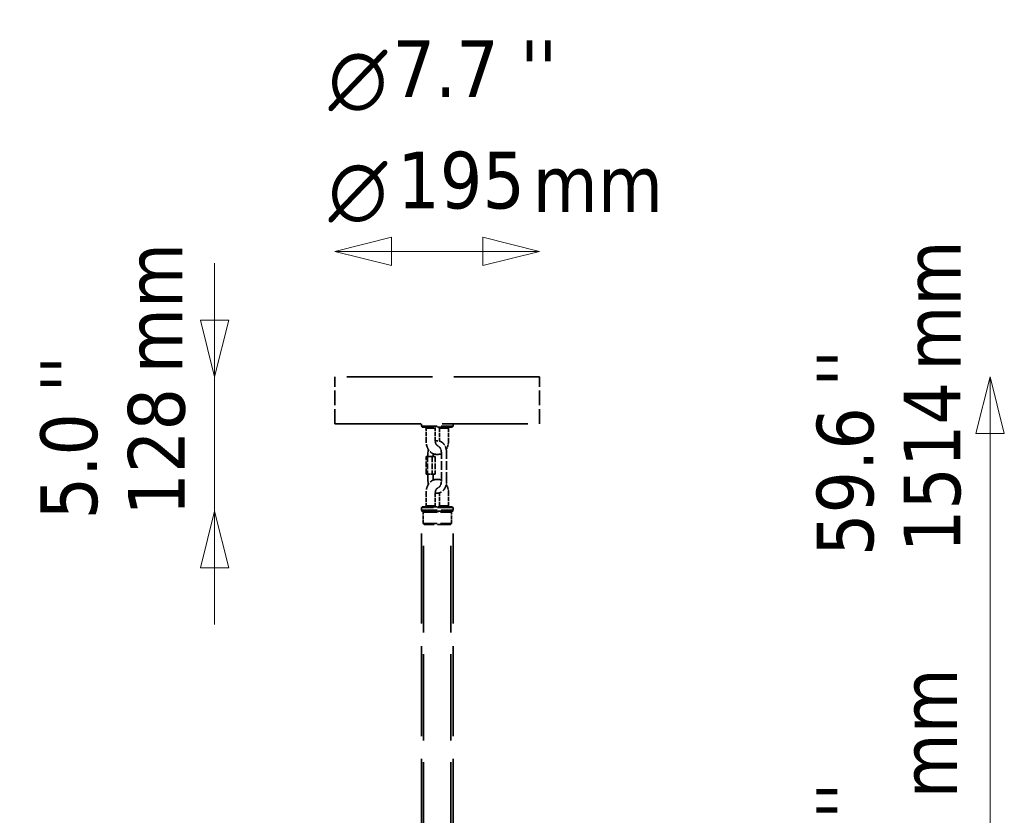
# Model space of a CAD drawing. Header units: millimetres. Extents: x 881 to 4888, y 957 to 3230.
# Tile 4 of 6: x 987 to 1925, y 2472 to 3230. Entities that reach past the tile are written whole.
import ezdxf

# ---------------------------------------------------------------- set-up
doc = ezdxf.new("R2010")
doc.units = ezdxf.units.MM
doc.header["$LTSCALE"] = 18
doc.linetypes.add('DASHED', pattern=[0.2068, 0.1655, -0.0413])
for name, color, linetype, lineweight in [('Symbol (ISO)', 7, 'Continuous', 25), ('Widoczne (ISO)', 7, 'Continuous', 50), ('Wymiar (ISO)', 7, 'Continuous', 25)]:
    doc.layers.add(name, color=color, linetype=linetype, lineweight=lineweight)
doc.styles.add('Styl tekstu29', font='AIGDT___.TTF')
doc.styles.add('Tekst notatki (ISO)', font='tahoma.ttf')

msp = doc.modelspace()

# ---------------------------------------------------------------- linework, layer by layer
at = {"layer": 'Widoczne (ISO)', "linetype": 'DASHED', "lineweight": 35, "ltscale": 27.429014}
for p, q in [((1482.66, 2890.11), (1287.66, 2890.11)), ((1287.66, 2845.11), (1482.66, 2845.11))]:
    msp.add_line(p, q, dxfattribs=at)
at = {"layer": 'Widoczne (ISO)', "linetype": 'DASHED', "lineweight": 35, "ltscale": 4.759339}
for p, q in [((1287.66, 2845.11), (1287.66, 2890.11)), ((1482.66, 2845.11), (1482.66, 2890.11))]:
    msp.add_line(p, q, dxfattribs=at)
at = {"layer": 'Widoczne (ISO)', "linetype": 'DASHED', "lineweight": 35, "ltscale": 0.24316}
for p, q in [((1370.16, 2842.81), (1370.16, 2845.11)), ((1400.16, 2842.81), (1400.16, 2845.11))]:
    msp.add_line(p, q, dxfattribs=at)
at = {"layer": 'Widoczne (ISO)', "linetype": 'DASHED', "lineweight": 35, "ltscale": 4.983973}
for p, q in [((1370.16, 2842.81), (1400.16, 2842.81)), ((1400.16, 2765.41), (1370.16, 2765.41)), ((1370.16, 2762.81), (1400.16, 2762.81))]:
    msp.add_line(p, q, dxfattribs=at)
at = {"layer": 'Widoczne (ISO)', "linetype": 'DASHED', "lineweight": 35, "ltscale": 0.104602}
for p, q in [((1370.86, 2842.11), (1370.16, 2842.81)), ((1399.46, 2842.11), (1400.16, 2842.81)), ((1370.86, 2766.11), (1370.16, 2765.41)), ((1370.86, 2762.11), (1370.16, 2762.81)), ((1399.46, 2766.11), (1400.16, 2765.41)), ((1399.46, 2762.11), (1400.16, 2762.81))]:
    msp.add_line(p, q, dxfattribs=at)
at = {"layer": 'Widoczne (ISO)', "linetype": 'DASHED', "lineweight": 35, "ltscale": 4.751383}
for p, q in [((1399.46, 2842.11), (1370.86, 2842.11)), ((1370.86, 2766.11), (1399.46, 2766.11)), ((1399.46, 2762.11), (1370.86, 2762.11))]:
    msp.add_line(p, q, dxfattribs=at)
at = {"layer": 'Widoczne (ISO)', "linetype": 'DASHED', "lineweight": 35, "ltscale": 0.149475}
for p, q in [((1374.44, 2841.11), (1373.44, 2842.11)), ((1383.15, 2841.11), (1384.15, 2842.11)), ((1387.16, 2841.11), (1386.16, 2842.11)), ((1395.88, 2841.11), (1396.88, 2842.11)), ((1374.44, 2767.11), (1373.44, 2766.11)), ((1383.15, 2767.11), (1384.15, 2766.11)), ((1387.16, 2767.11), (1386.16, 2766.11)), ((1395.88, 2767.11), (1396.88, 2766.11)), ((1372.66, 2749.11), (1371.66, 2750.11)), ((1397.66, 2749.11), (1398.66, 2750.11))]:
    msp.add_line(p, q, dxfattribs=at)
at = {"layer": 'Widoczne (ISO)', "linetype": 'DASHED', "lineweight": 35, "ltscale": 0.082968}
for p, q in [((1374.73, 2841.11), (1374.44, 2841.11)), ((1383.15, 2841.11), (1382.86, 2841.11)), ((1395.88, 2841.11), (1395.59, 2841.11)), ((1374.44, 2767.11), (1374.73, 2767.11)), ((1382.86, 2767.11), (1383.15, 2767.11)), ((1395.59, 2767.11), (1395.88, 2767.11))]:
    msp.add_line(p, q, dxfattribs=at)
at = {"layer": 'Widoczne (ISO)', "linetype": 'DASHED', "lineweight": 35, "ltscale": 1.269084}
for p, q in [((1374.44, 2829.11), (1374.44, 2841.11)), ((1383.15, 2829.11), (1383.15, 2841.11)), ((1387.16, 2841.11), (1387.16, 2829.11)), ((1395.88, 2841.11), (1395.88, 2829.11)), ((1374.44, 2779.11), (1374.44, 2767.11)), ((1383.15, 2779.11), (1383.15, 2767.11)), ((1387.16, 2767.11), (1387.16, 2779.11)), ((1395.88, 2767.11), (1395.88, 2779.11))]:
    msp.add_line(p, q, dxfattribs=at)
at = {"layer": 'Widoczne (ISO)', "linetype": 'DASHED', "lineweight": 35, "ltscale": 0.370079}
for p, q in [((1374.73, 2841.11), (1377.2, 2841.11)), ((1387.46, 2841.11), (1389.93, 2841.11)), ((1376.29, 2817.61), (1376.29, 2814.11)), ((1386.4, 2816.11), (1383.92, 2816.11)), ((1383.92, 2792.11), (1386.4, 2792.11)), ((1377.2, 2767.11), (1374.73, 2767.11)), ((1389.93, 2767.11), (1387.46, 2767.11))]:
    msp.add_line(p, q, dxfattribs=at)
at = {"layer": 'Widoczne (ISO)', "linetype": 'DASHED', "lineweight": 35, "ltscale": 0.166036}
for p, q in [((1378.62, 2841.11), (1377.2, 2841.11)), ((1377.2, 2767.11), (1378.62, 2767.11))]:
    msp.add_line(p, q, dxfattribs=at)
at = {"layer": 'Widoczne (ISO)', "linetype": 'DASHED', "lineweight": 35, "ltscale": 0.634492}
for p, q in [((1378.62, 2841.11), (1382.86, 2841.11)), ((1391.35, 2841.11), (1395.59, 2841.11)), ((1382.86, 2767.11), (1378.62, 2767.11)), ((1395.59, 2767.11), (1391.35, 2767.11))]:
    msp.add_line(p, q, dxfattribs=at)
at = {"layer": 'Widoczne (ISO)', "linetype": 'DASHED', "lineweight": 35, "ltscale": 0.06841}
for p, q in [((1387.37, 2841.11), (1387.16, 2841.11)), ((1387.16, 2767.11), (1387.37, 2767.11))]:
    msp.add_line(p, q, dxfattribs=at)
at = {"layer": 'Widoczne (ISO)', "linetype": 'DASHED', "lineweight": 35, "ltscale": 0.014458}
for p, q in [((1387.37, 2841.11), (1387.46, 2841.11)), ((1389.93, 2841.11), (1390.04, 2841.11)), ((1387.46, 2767.11), (1387.37, 2767.11)), ((1390.04, 2767.11), (1389.93, 2767.11))]:
    msp.add_line(p, q, dxfattribs=at)
at = {"layer": 'Widoczne (ISO)', "linetype": 'DASHED', "lineweight": 35, "ltscale": 0.151477}
for p, q in [((1391.35, 2841.11), (1390.04, 2841.11)), ((1390.04, 2767.11), (1391.35, 2767.11))]:
    msp.add_line(p, q, dxfattribs=at)
at = {"layer": 'Widoczne (ISO)', "linetype": 'DASHED', "lineweight": 35, "ltscale": 0.264636}
msp.add_line((1381.29, 2816.61), (1381.29, 2814.11), dxfattribs=at)
at = {"layer": 'Widoczne (ISO)', "linetype": 'DASHED', "lineweight": 35, "ltscale": 2.855563}
for p, q in [((1389.02, 2790.61), (1389.02, 2817.61)), ((1394.02, 2790.61), (1394.02, 2817.61))]:
    msp.add_line(p, q, dxfattribs=at)
at = {"layer": 'Widoczne (ISO)', "linetype": 'DASHED', "lineweight": 35, "ltscale": 1.79791}
for p, q in [((1374.54, 2797.11), (1374.54, 2814.11)), ((1375.97, 2814.11), (1375.97, 2797.11)), ((1380.22, 2814.11), (1380.22, 2797.11)), ((1383.05, 2814.11), (1383.05, 2797.11))]:
    msp.add_line(p, q, dxfattribs=at)
at = {"layer": 'Widoczne (ISO)', "linetype": 'DASHED', "lineweight": 35, "ltscale": 0.457877}
for p, q in [((1374.54, 2814.11), (1375.97, 2814.11)), ((1375.97, 2814.11), (1380.22, 2814.11)), ((1380.22, 2814.11), (1383.05, 2814.11)), ((1375.97, 2797.11), (1374.54, 2797.11)), ((1380.22, 2797.11), (1375.97, 2797.11)), ((1383.05, 2797.11), (1380.22, 2797.11))]:
    msp.add_line(p, q, dxfattribs=at)
at = {"layer": 'Widoczne (ISO)', "linetype": 'DASHED', "lineweight": 35, "ltscale": 0.687375}
msp.add_line((1376.29, 2797.11), (1376.29, 2790.61), dxfattribs=at)
at = {"layer": 'Widoczne (ISO)', "linetype": 'DASHED', "lineweight": 35, "ltscale": 0.581932}
msp.add_line((1381.29, 2797.11), (1381.29, 2791.61), dxfattribs=at)
at = {"layer": 'Widoczne (ISO)', "linetype": 'DASHED', "lineweight": 35, "ltscale": 0.27489}
for p, q in [((1370.16, 2765.41), (1370.16, 2762.81)), ((1400.16, 2765.41), (1400.16, 2762.81))]:
    msp.add_line(p, q, dxfattribs=at)
at = {"layer": 'Widoczne (ISO)', "linetype": 'DASHED', "lineweight": 35, "ltscale": 5.957138}
msp.add_line((1400.16, 2762.11), (1370.16, 2762.11), dxfattribs=at)
at = {"layer": 'Widoczne (ISO)', "linetype": 'DASHED', "lineweight": 35, "ltscale": 28.834444}
for p, q in [((1370.16, 2440.11), (1370.16, 2762.11)), ((1400.16, 2440.11), (1400.16, 2762.11))]:
    msp.add_line(p, q, dxfattribs=at)
at = {"layer": 'Widoczne (ISO)', "linetype": 'DASHED', "lineweight": 35, "ltscale": 0.074687}
for p, q in [((1372.16, 2761.61), (1371.66, 2762.11)), ((1398.16, 2761.61), (1398.66, 2762.11))]:
    msp.add_line(p, q, dxfattribs=at)
at = {"layer": 'Widoczne (ISO)', "linetype": 'DASHED', "lineweight": 35, "ltscale": 4.485566}
for p, q in [((1371.66, 2761.11), (1398.66, 2761.11)), ((1371.66, 2750.11), (1398.66, 2750.11))]:
    msp.add_line(p, q, dxfattribs=at)
at = {"layer": 'Widoczne (ISO)', "linetype": 'DASHED', "lineweight": 35, "ltscale": 1.163318}
for p, q in [((1371.66, 2750.11), (1371.66, 2761.11)), ((1398.66, 2750.11), (1398.66, 2761.11))]:
    msp.add_line(p, q, dxfattribs=at)
at = {"layer": 'Widoczne (ISO)', "linetype": 'DASHED', "lineweight": 35, "ltscale": 4.802414}
msp.add_line((1372.16, 2761.61), (1398.16, 2761.61), dxfattribs=at)
at = {"layer": 'Widoczne (ISO)', "linetype": 'DASHED', "lineweight": 35, "ltscale": 0.052783}
for p, q in [((1372.16, 2761.11), (1372.16, 2761.61)), ((1398.16, 2761.11), (1398.16, 2761.61))]:
    msp.add_line(p, q, dxfattribs=at)
at = {"layer": 'Widoczne (ISO)', "linetype": 'DASHED', "lineweight": 35, "ltscale": 0.105665}
for p, q in [((1372.36, 2762.11), (1372.36, 2761.11)), ((1397.96, 2762.11), (1397.96, 2761.11))]:
    msp.add_line(p, q, dxfattribs=at)
at = {"layer": 'Widoczne (ISO)', "linetype": 'DASHED', "lineweight": 35, "ltscale": 27.715094}
for p, q in [((1372.16, 2440.11), (1372.16, 2749.61)), ((1398.16, 2440.11), (1398.16, 2749.61))]:
    msp.add_line(p, q, dxfattribs=at)
at = {"layer": 'Widoczne (ISO)', "linetype": 'DASHED', "lineweight": 35, "ltscale": 4.153294}
msp.add_line((1397.66, 2749.11), (1372.66, 2749.11), dxfattribs=at)
at = {"layer": 'Widoczne (ISO)', "linetype": 'DASHED', "lineweight": 35, "ltscale": 0.389687}
for centre, major_axis, start_param, end_param in [((1385.16, 2846.11), (-4.16, 4.16), 2.349468, 3.148319), ((1385.16, 2762.11), (-4.16, -4.16), 3.134866, 3.933717)]:
    msp.add_ellipse(centre, major_axis=major_axis, ratio=0.414214, start_param=start_param, end_param=end_param, dxfattribs=at)
at = {"layer": 'Widoczne (ISO)', "linetype": 'DASHED', "lineweight": 35, "ltscale": 0.035436}
for points in [[(1386.85, 2841.96), (1386.76, 2842), (1386.66, 2842.05), (1386.57, 2842.11)], [(1389.33, 2766.25), (1389.37, 2766.21), (1389.4, 2766.16), (1389.43, 2766.11)]]:
    msp.add_open_spline(points, degree=3, dxfattribs=at)
for points in [[(1389.43, 2842.11), (1389.4, 2842.06), (1389.37, 2842.01), (1389.34, 2841.97), (1389.33, 2841.97), (1389.33, 2841.96)], [(1386.57, 2766.11), (1386.65, 2766.16), (1386.74, 2766.2), (1386.83, 2766.25), (1386.84, 2766.25), (1386.85, 2766.25)]]:
    msp.add_open_spline(points, degree=3, knots=[0, 0, 0, 0, 0.02999546, 0.02999546, 0.03351945, 0.03351945, 0.03351945, 0.03351945], dxfattribs=at)
at = {"layer": 'Widoczne (ISO)', "linetype": 'DASHED', "lineweight": 35, "ltscale": 2.134433}
for points in [[(1383.92, 2816.11), (1382.94, 2816.11), (1381.96, 2816.32), (1380.08, 2817.13), (1379.19, 2817.75), (1377.58, 2819.32), (1376.88, 2820.28), (1375.71, 2822.44), (1375.26, 2823.63), (1374.63, 2826.16), (1374.46, 2827.48), (1374.44, 2828.91), (1374.44, 2829.01), (1374.44, 2829.11)], [(1383.92, 2792.11), (1382.94, 2792.11), (1381.96, 2791.9), (1380.08, 2791.08), (1379.19, 2790.47), (1377.58, 2788.9), (1376.88, 2787.94), (1375.71, 2785.78), (1375.26, 2784.58), (1374.63, 2782.06), (1374.46, 2780.73), (1374.44, 2779.3), (1374.44, 2779.21), (1374.44, 2779.11)]]:
    msp.add_open_spline(points, degree=3, knots=[4.712389, 4.712389, 4.712389, 4.712389, 5.01041, 5.01041, 5.317508, 5.317508, 5.631667, 5.631667, 5.945826, 5.945826, 6.259986, 6.259986, 6.283185, 6.283185, 6.283185, 6.283185], dxfattribs=at)
at = {"layer": 'Widoczne (ISO)', "linetype": 'DASHED', "lineweight": 35, "ltscale": 0.703248}
for points in [[(1385.55, 2824.29), (1385.53, 2824.3), (1385.52, 2824.3), (1385.2, 2824.45), (1384.9, 2824.66), (1384.34, 2825.24), (1384.08, 2825.6), (1383.65, 2826.42), (1383.48, 2826.88), (1383.24, 2827.86), (1383.17, 2828.38), (1383.15, 2828.98), (1383.15, 2829.04), (1383.15, 2829.11)], [(1385.55, 2783.93), (1385.53, 2783.92), (1385.52, 2783.91), (1385.2, 2783.77), (1384.9, 2783.56), (1384.34, 2782.98), (1384.08, 2782.62), (1383.65, 2781.8), (1383.48, 2781.34), (1383.24, 2780.35), (1383.17, 2779.83), (1383.15, 2779.24), (1383.15, 2779.17), (1383.15, 2779.11)]]:
    msp.add_open_spline(points, degree=3, knots=[5.009745, 5.009745, 5.009745, 5.009745, 5.026548, 5.026548, 5.340708, 5.340708, 5.648699, 5.648699, 5.947344, 5.947344, 6.245986, 6.245986, 6.283185, 6.283185, 6.283185, 6.283185], dxfattribs=at)
at = {"layer": 'Widoczne (ISO)', "linetype": 'DASHED', "lineweight": 35, "ltscale": 2.112241}
msp.add_open_spline([(1394.02, 2817.61), (1394.02, 2818.85), (1393.87, 2820.1), (1393.26, 2822.48), (1392.81, 2823.61), (1391.61, 2825.64), (1390.88, 2826.53), (1389.22, 2827.93), (1388.31, 2828.45), (1386.45, 2829.05), (1385.52, 2829.16), (1384.11, 2829.05), (1383.63, 2828.96), (1383.16, 2828.82)], degree=3, knots=[4.712389, 4.712389, 4.712389, 4.712389, 5.05962, 5.05962, 5.406494, 5.406494, 5.74675, 5.74675, 6.060458, 6.060458, 6.339583, 6.339583, 6.488064, 6.488064, 6.488064, 6.488064], dxfattribs=at)
at = {"layer": 'Widoczne (ISO)', "linetype": 'DASHED', "lineweight": 35, "ltscale": 0.030553}
for points in [[(1387.16, 2829.11), (1387.16, 2829.01), (1387.16, 2828.92), (1387.16, 2828.82)], [(1387.16, 2779.11), (1387.16, 2779.2), (1387.16, 2779.3), (1387.16, 2779.4)]]:
    msp.add_open_spline(points, degree=3, dxfattribs=at)
at = {"layer": 'Widoczne (ISO)', "linetype": 'DASHED', "lineweight": 35, "ltscale": 0.956047}
for points in [[(1395.88, 2829.11), (1395.88, 2827.78), (1395.73, 2826.45), (1395.15, 2823.91), (1394.71, 2822.69), (1394, 2821.31), (1393.85, 2821.04), (1393.69, 2820.77)], [(1395.88, 2779.11), (1395.88, 2780.44), (1395.73, 2781.77), (1395.15, 2784.31), (1394.71, 2785.52), (1394, 2786.9), (1393.85, 2787.18), (1393.69, 2787.45)]]:
    msp.add_open_spline(points, degree=3, knots=[3.1415927, 3.1415927, 3.1415927, 3.1415927, 3.4557519, 3.4557519, 3.7699112, 3.7699112, 3.851254, 3.851254, 3.851254, 3.851254], dxfattribs=at)
at = {"layer": 'Widoczne (ISO)', "linetype": 'DASHED', "lineweight": 35, "ltscale": 0.33854}
msp.add_open_spline([(1376.63, 2820.77), (1376.62, 2820.75), (1376.62, 2820.73), (1376.4, 2819.7), (1376.29, 2818.65), (1376.29, 2817.61)], degree=3, knots=[7.5570491, 7.5570491, 7.5570491, 7.5570491, 7.5631336, 7.5631336, 7.8539816, 7.8539816, 7.8539816, 7.8539816], dxfattribs=at)
at = {"layer": 'Widoczne (ISO)', "linetype": 'DASHED', "lineweight": 35, "ltscale": 0.884511}
msp.add_open_spline([(1389.02, 2817.61), (1389.02, 2818.29), (1388.95, 2818.97), (1388.69, 2820.26), (1388.49, 2820.87), (1388.01, 2821.94), (1387.73, 2822.41), (1387.12, 2823.17), (1386.79, 2823.46), (1386.43, 2823.7), (1386.39, 2823.73), (1386.34, 2823.76)], degree=3, knots=[4.712389, 4.712389, 4.712389, 4.712389, 4.995863, 4.995863, 5.278091, 5.278091, 5.558306, 5.558306, 5.843611, 5.843611, 5.888143, 5.888143, 5.888143, 5.888143], dxfattribs=at)
at = {"layer": 'Widoczne (ISO)', "linetype": 'DASHED', "lineweight": 35, "ltscale": 0.371642}
for points in [[(1389.02, 2816.61), (1388.2, 2816.29), (1387.33, 2816.12), (1386.44, 2816.11), (1386.42, 2816.11), (1386.4, 2816.11)], [(1389.02, 2791.61), (1388.2, 2791.93), (1387.33, 2792.1), (1386.44, 2792.11), (1386.42, 2792.11), (1386.4, 2792.11)]]:
    msp.add_open_spline(points, degree=3, knots=[4.4425208, 4.4425208, 4.4425208, 4.4425208, 4.7061564, 4.7061564, 4.712389, 4.712389, 4.712389, 4.712389], dxfattribs=at)
at = {"layer": 'Widoczne (ISO)', "linetype": 'DASHED', "lineweight": 35, "ltscale": 0.33854}
msp.add_open_spline([(1376.29, 2790.61), (1376.29, 2789.54), (1376.41, 2788.48), (1376.63, 2787.45)], degree=3, dxfattribs=at)
at = {"layer": 'Widoczne (ISO)', "linetype": 'DASHED', "lineweight": 35, "ltscale": 2.112242}
msp.add_open_spline([(1383.16, 2779.4), (1383.99, 2779.16), (1384.86, 2779.06), (1386.6, 2779.2), (1387.47, 2779.44), (1389.14, 2780.24), (1389.92, 2780.81), (1391.36, 2782.25), (1392, 2783.15), (1393.05, 2785.18), (1393.45, 2786.32), (1393.91, 2788.52), (1394.02, 2789.56), (1394.02, 2790.61)], degree=3, knots=[2.936714, 2.936714, 2.936714, 2.936714, 3.19799, 3.19799, 3.46767, 3.46767, 3.757036, 3.757036, 4.079048, 4.079048, 4.421541, 4.421541, 4.712389, 4.712389, 4.712389, 4.712389], dxfattribs=at)
at = {"layer": 'Widoczne (ISO)', "linetype": 'DASHED', "lineweight": 35, "ltscale": 0.884502}
msp.add_open_spline([(1386.34, 2784.45), (1386.7, 2784.67), (1387.08, 2785), (1387.75, 2785.85), (1388.04, 2786.33), (1388.52, 2787.41), (1388.71, 2788.02), (1388.96, 2789.29), (1389.02, 2789.95), (1389.02, 2790.61)], degree=3, knots=[3.536635, 3.536635, 3.536635, 3.536635, 3.873079, 3.873079, 4.158048, 4.158048, 4.438293, 4.438293, 4.712389, 4.712389, 4.712389, 4.712389], dxfattribs=at)
at = {"layer": 'Wymiar (ISO)', "lineweight": 18}
for p, q in [((1341.66, 3023.04), (1287.66, 3009.54)), ((1341.66, 2996.04), (1341.66, 3023.04)), ((1482.66, 3009.54), (1428.66, 3023.04)), ((1428.66, 3023.04), (1428.66, 2996.04)), ((1341.66, 3009.54), (1287.66, 3009.54)), ((1287.66, 3009.54), (1341.66, 2996.04)), ((1341.66, 3009.54), (1428.66, 3009.54)), ((1428.66, 3009.54), (1482.66, 3009.54)), ((1428.66, 2996.04), (1482.66, 3009.54)), ((1172.88, 2944.11), (1172.88, 2998.11)), ((1159.38, 2944.11), (1172.88, 2890.11)), ((1186.38, 2944.11), (1159.38, 2944.11)), ((1172.88, 2944.11), (1172.88, 2890.11)), ((1172.88, 2890.11), (1186.38, 2944.11)), ((1172.88, 2890.11), (1172.88, 2762.11)), ((1911.97, 2890.11), (1898.47, 2836.11)), ((1911.97, 2836.11), (1911.97, 2890.11)), ((1925.47, 2836.11), (1911.97, 2890.11)), ((1898.47, 2836.11), (1925.47, 2836.11)), ((1911.97, 1430.11), (1911.97, 2836.11)), ((1172.88, 2762.11), (1159.38, 2708.11)), ((1172.88, 2708.11), (1172.88, 2762.11)), ((1186.38, 2708.11), (1172.88, 2762.11)), ((1159.38, 2708.11), (1186.38, 2708.11)), ((1172.88, 2708.11), (1172.88, 2654.11))]:
    msp.add_line(p, q, dxfattribs=at)
at = {"layer": 'Wymiar (ISO)', "lineweight": 18, "flags": 128}
for points in [[(1341.66, 3023.04), (1287.66, 3009.54), (1341.66, 2996.04), (1341.66, 3023.04)], [(1428.66, 2996.04), (1482.66, 3009.54), (1428.66, 3023.04), (1428.66, 2996.04)], [(1159.38, 2944.11), (1172.88, 2890.11), (1186.38, 2944.11), (1159.38, 2944.11)], [(1925.47, 2836.11), (1911.97, 2890.11), (1898.47, 2836.11), (1925.47, 2836.11)], [(1186.38, 2708.11), (1172.88, 2762.11), (1159.38, 2708.11), (1186.38, 2708.11)]]:
    msp.add_lwpolyline(points, dxfattribs=at)
at = {"layer": 'Wymiar (ISO)'}
for points in [[(1341.66, 3023.04), (1287.66, 3009.54), (1341.66, 2996.04), (1341.66, 3023.04)], [(1428.66, 2996.04), (1482.66, 3009.54), (1428.66, 3023.04), (1428.66, 2996.04)], [(1159.38, 2944.11), (1172.88, 2890.11), (1186.38, 2944.11), (1159.38, 2944.11)], [(1925.47, 2836.11), (1911.97, 2890.11), (1898.47, 2836.11), (1925.47, 2836.11)], [(1186.38, 2708.11), (1172.88, 2762.11), (1159.38, 2708.11), (1186.38, 2708.11)]]:
    msp.add_solid(points, dxfattribs=at)

# ---------------------------------------------------------------- texts
at = {"layer": 'Symbol (ISO)', "insert": (1476.09, 3100.95), "char_height": 54, "width": 124.7164, "attachment_point": 1, "style": 'Tekst notatki (ISO)'}
msp.add_mtext('\\fTahoma|b0|i0;mm', dxfattribs=at)
at = {"layer": 'Symbol (ISO)', "char_height": 54, "width": 124.7164, "attachment_point": 1, "rotation": 90, "style": 'Tekst notatki (ISO)'}
for insert in [(1088.22, 2893.36), (1829.9, 2895.78), (1826.51, 2488.19)]:
    msp.add_mtext('\\fTahoma|b0|i0;mm', dxfattribs=dict(at, insert=insert))
at = {"layer": 'Wymiar (ISO)', "char_height": 54, "attachment_point": 7}
for s, insert, style in [("''", (1464.29, 3156.6), 'Tekst notatki (ISO)'), ('7.7', (1342.51, 3156.6), 'Tekst notatki (ISO)'), ('\\fAIGDT|b0|i0|p0;n', (1281.56, 3143.04), 'Styl tekstu29'), ('195', (1347.05, 3049.39), 'Tekst notatki (ISO)'), ('\\fAIGDT|b0|i0|p0;n', (1281.56, 3036.97), 'Styl tekstu29')]:
    msp.add_mtext(s, dxfattribs=dict(at, insert=insert, style=style))
at = {"layer": 'Wymiar (ISO)', "char_height": 54, "attachment_point": 7, "rotation": 90, "style": 'Tekst notatki (ISO)'}
for s, insert in [("''", (1060.89, 2874.98)), ("''", (1800.63, 2880.63)), ('1514', (1884.54, 2722.86)), ('128', (1145.45, 2757.74)), ('5.0', (1062.02, 2754.11)), ('59.6', (1801.76, 2719.24)), ("''", (1800.21, 2468.39))]:
    msp.add_mtext(s, dxfattribs=dict(at, insert=insert))

doc.saveas('drawing.dxf')
